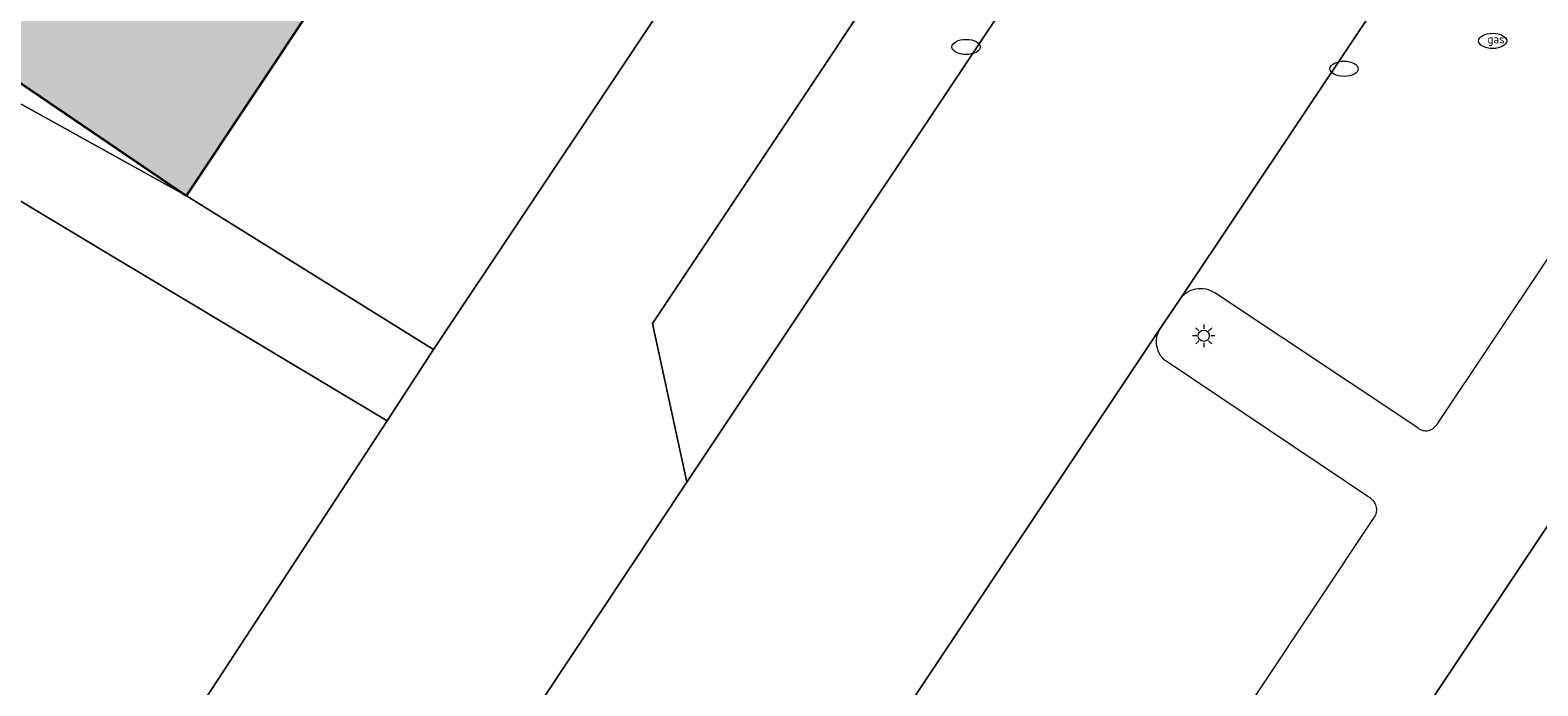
# Model space of a CAD drawing. Header units: metres. Extents: x 125349 to 128236, y 501602 to 503797.
# Tile 24 of 256: x 126296 to 126323, y 502143 to 502154. Entities that reach past the tile are written whole.
import ezdxf
from ezdxf.enums import TextEntityAlignment as Align

# ---------------------------------------------------------------- set-up
doc = ezdxf.new("R2010")
doc.units = ezdxf.units.M
doc.layers.get('0').update_dxf_attribs({"linetype": 'CONTINUOUS'})
for name, color, linetype, lineweight in [('B-WE-GR-BEPLANTING_CULTUUR_BODEMBEDEKKER-GV', 90, 'CONTINUOUS', 18), ('B-WE-IE-MEUBILAIR-S', 7, 'CONTINUOUS', 18), ('B-WE-OG-BEBOUWING-GV', 7, 'CONTINUOUS', 35), ('B-WE-OG-TERREIN_ERF-GV', 7, 'CONTINUOUS', 18), ('B-WE-VH-OPENVERHARDING-GV', 90, 'CONTINUOUS', 18), ('B-WE-VH-OPENVERHARDING_BETONSTRAATSTEEN-GV', 90, 'CONTINUOUS', 18)]:
    doc.layers.add(name, color=color, linetype=linetype, lineweight=lineweight)
doc.layers.add('B-WE-OG-BEBOUWING-V', color=7, linetype='CONTINUOUS', lineweight=18, true_color=0xcc646e)
doc.styles.add('NLCS-ISO', font='NLCS-ISO.ttf')

# ---------------------------------------------------------------- blocks, each defined once
blk = doc.blocks.new('SIE-MEUBILAIR_PAAL_LICHTMAST-SO')
for points in [[(-0.62, 0), (-1, 0)], [(-0.71, 0.71), (-0.44, 0.44)], [(0, 1), (0, 0.62)], [(0.44, 0.44), (0.71, 0.71)], [(1, 0), (0.62, 0)], [(-0.71, -0.71), (-0.44, -0.44)], [(0, -0.62), (0, -1)], [(0.44, -0.44), (0.71, -0.71)]]:
    blk.add_lwpolyline(points)
blk.add_circle((0, 0), 0.5)
blk = doc.blocks.new('SIE-MEUBILAIR_PUT_GASPUT-SO')
blk.add_ellipse((0, 0), major_axis=(1.25, 0), ratio=0.54)
at = {"style": 'NLCS-ISO'}
blk.add_text('gas ', height=0.75, dxfattribs=at).set_placement((0.53, 0.16), align=Align.MIDDLE_CENTER)
blk = doc.blocks.new('SIE-MEUBILAIR_PUT_KOLK-SO')
blk.add_ellipse((0, 0), major_axis=(1.25, 0), ratio=0.54)

msp = doc.modelspace()

# ---------------------------------------------------------------- hatches: boundary and pattern name
at = {"layer": 'B-WE-OG-BEBOUWING-V'}
msp.add_hatch(color=256, dxfattribs=at).paths.add_polyline_path([(126298.853, 502151.231), (126302.376, 502156.522), (126296.489, 502160.434), (126293.015, 502155.196)])

# ---------------------------------------------------------------- linework, layer by layer
at = {"layer": 'B-WE-GR-BEPLANTING_CULTUUR_BODEMBEDEKKER-GV', "flags": 128}
msp.add_lwpolyline([(126334.319, 502130.24), (126338.993, 502137.101), (126325.77, 502145.991), (126324.156, 502147.076), (126319.657, 502140.326)], close=True, dxfattribs=at)
at = {"layer": 'B-WE-OG-BEBOUWING-GV', "flags": 128}
msp.add_lwpolyline([(126298.853, 502151.231), (126302.376, 502156.522), (126296.489, 502160.434), (126293.015, 502155.196)], close=True, dxfattribs=at)
at = {"layer": 'B-WE-OG-TERREIN_ERF-GV', "flags": 128}
msp.add_lwpolyline([(126302.376, 502156.522), (126298.853, 502151.231), (126303.24, 502148.501), (126343.348, 502208.565), (126338.974, 502211.481), (126335.634, 502206.466), (126332.28, 502201.429), (126328.959, 502196.441), (126325.595, 502191.39), (126322.305, 502186.45), (126319.054, 502181.567), (126315.643, 502176.445), (126312.316, 502171.449), (126308.969, 502166.422), (126305.723, 502161.547)], close=True, dxfattribs=at)
for points in [[(126297.078, 502176.987), (126295.973, 502175.165), (126294.867, 502173.342), (126292.022, 502175.1), (126288.053, 502168.36), (126290.948, 502166.602), (126289.922, 502164.806), (126288.838, 502162.907), (126285.893, 502164.615), (126282.745, 502160.159), (126298.853, 502151.231), (126293.015, 502155.196), (126296.489, 502160.434), (126299.851, 502165.505), (126303.086, 502170.384), (126306.411, 502175.398), (126309.732, 502180.406)], [(126280.695, 502159.416), (126282.475, 502158.473), (126289.314, 502154.855), (126291.386, 502153.743), (126293.058, 502152.846), (126297.359, 502150.267), (126302.415, 502147.234), (126303.24, 502148.501), (126298.853, 502151.231), (126282.745, 502160.159), (126285.893, 502164.615), (126286.973, 502166.487), (126288.053, 502168.36), (126292.022, 502175.1), (126293.107, 502176.93)], [(126252.29, 502152.118), (126291.68, 502130.865), (126298.479, 502141.006), (126298.395, 502141.083), (126302.415, 502147.234), (126297.359, 502150.267), (126293.058, 502152.846), (126291.5, 502149.75), (126289.756, 502150.696), (126287.706, 502151.809), (126289.314, 502154.855), (126282.475, 502158.473), (126280.867, 502155.477)]]:
    msp.add_lwpolyline(points, dxfattribs=at)
at = {"layer": 'B-WE-VH-OPENVERHARDING-GV', "flags": 128}
for points in [[(126296.213, 502128.898), (126296.744, 502129.722), (126296.923, 502130), (126296.295, 502132.761), (126302.332, 502141.782), (126305.173, 502142.29), (126307.735, 502146.148), (126307.125, 502148.961), (126346.732, 502208.364), (126349.576, 502208.871), (126352.955, 502213.937), (126353.604, 502214.91), (126349.351, 502217.555), (126343.348, 502208.565), (126303.24, 502148.501), (126302.415, 502147.234), (126298.395, 502141.083), (126298.479, 502141.006), (126291.68, 502130.865), (126295.817, 502128.453)], [(126290.256, 502110.385), (126291.692, 502109.644), (126300.538, 502112.071), (126300.684, 502111.964), (126301.325, 502112.928), (126301.353, 502112.97), (126301.103, 502113.137), (126319.322, 502140.557), (126319.657, 502140.326), (126324.156, 502147.076), (126334.367, 502162.397), (126335.373, 502163.907), (126335.286, 502163.967)], [(126325.068, 502162.236), (126316.489, 502149.391)], [(126328.891, 502158.913), (126321.059, 502147.182)], [(126320.713, 502147.111), (126317.109, 502149.507)], [(126316.489, 502149.391), (126316.141, 502148.873)], [(126316.141, 502148.873), (126306.219, 502134.011)], [(126319.881, 502145.855), (126316.28, 502148.269)], [(126310.797, 502131.784), (126319.939, 502145.521)]]:
    msp.add_lwpolyline(points, dxfattribs=at)
at = {"layer": 'B-WE-VH-OPENVERHARDING-GV'}
for points in [[(126316.489, 502149.391, -0.41605), (126317.109, 502149.507)], [(126316.28, 502148.269, -0.418793), (126316.141, 502148.873)], [(126320.713, 502147.111, 0.471413), (126321.059, 502147.182)], [(126319.881, 502145.855, -0.388932), (126319.939, 502145.521)]]:
    msp.add_lwpolyline(points, format="xyb", dxfattribs=at)
at = {"layer": 'B-WE-VH-OPENVERHARDING_BETONSTRAATSTEEN-GV', "flags": 128}
for points in [[(126316.141, 502148.873), (126316.489, 502149.391), (126325.068, 502162.236), (126325.258, 502162.52), (126327.63, 502166.064), (126333.262, 502174.476), (126336.181, 502178.887), (126336.34, 502179.128), (126347.583, 502195.943), (126352.618, 502203.502), (126357.165, 502210.317), (126357.337, 502210.581), (126357.541, 502210.892), (126352.955, 502213.937), (126349.576, 502208.871), (126307.735, 502146.148), (126305.173, 502142.29), (126296.923, 502130), (126296.744, 502129.722), (126301.346, 502126.678), (126302.531, 502128.446), (126302.664, 502128.645), (126305.888, 502133.511), (126306.219, 502134.011)], [(126307.735, 502146.148), (126349.576, 502208.871), (126346.732, 502208.364), (126307.125, 502148.961)]]:
    msp.add_lwpolyline(points, close=True, dxfattribs=at)

# ---------------------------------------------------------------- block references
at = {"layer": 'B-WE-IE-MEUBILAIR-S', "xscale": 0.2, "yscale": 0.2, "zscale": 0.2}
for name, p in [('SIE-MEUBILAIR_PUT_GASPUT-SO', (126322.043, 502153.978)), ('SIE-MEUBILAIR_PUT_KOLK-SO', (126312.694, 502153.871)), ('SIE-MEUBILAIR_PUT_KOLK-SO', (126319.405, 502153.484)), ('SIE-MEUBILAIR_PAAL_LICHTMAST-SO', (126316.913, 502148.746))]:
    msp.add_blockref(name, p, dxfattribs=at)

doc.saveas('drawing.dxf')
